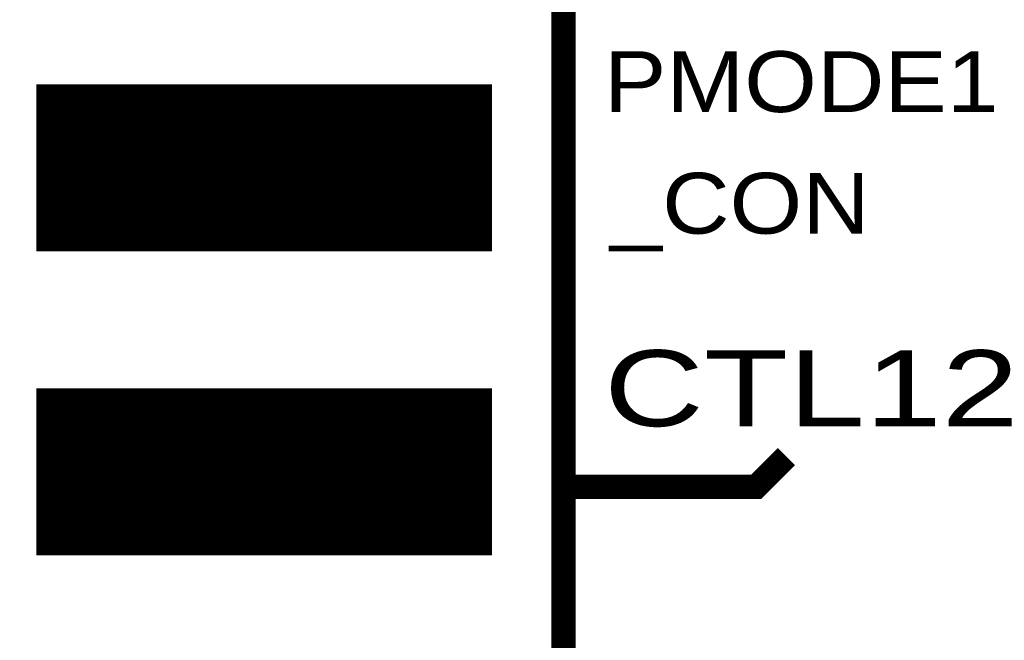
# Model space of a CAD drawing. Extents: x -0.1 to 58.6, y -0.1 to 66.1.
# Tile 8 of 29: x 21 to 29.2, y 26.7 to 31.9. Entities that reach past the tile are written whole.
import ezdxf

# ---------------------------------------------------------------- set-up
doc = ezdxf.new("R2010")
doc.units = 0
for name, color, linetype in [('PG_SILKSCREEN_TOP', 5, 'CONTINUOUS'), ('PIN_SOLDERMASK_TOP', 9, 'CONTINUOUS'), ('PIN_TOP', 8, 'CONTINUOUS')]:
    doc.layers.add(name, color=color, linetype=linetype)

msp = doc.modelspace()

# ---------------------------------------------------------------- linework, layer by layer
at = {"layer": 'PG_SILKSCREEN_TOP', "const_width": 0.2032}
msp.add_lwpolyline([(15.496217, 11.588999), (25.503817, 11.588999), (25.503817, 54.768999), (15.496217, 54.768999)], close=True, dxfattribs=at)
msp.add_lwpolyline([(25.590017, 27.971999), (27.114017, 27.971999), (27.368017, 28.225999)], dxfattribs=at)
at = {"layer": 'PIN_SOLDERMASK_TOP', "const_width": 0.01}
for points in [[(21.101919, 29.9455), (21.101919, 31.332498), (24.901916, 31.332498), (24.901916, 29.9455)], [(21.101919, 27.4055), (21.101919, 28.792498), (24.901916, 28.792498), (24.901916, 27.4055)]]:
    msp.add_lwpolyline(points, close=True, dxfattribs=at)
for points in [[(21.101919, 31.329937), (24.901916, 31.329937)], [(21.101919, 31.319937), (24.901916, 31.319937)], [(21.101919, 31.309937), (24.901916, 31.309937)], [(21.101919, 31.299937), (24.901916, 31.299937)], [(21.101919, 31.289937), (24.901916, 31.289937)], [(21.101919, 31.279937), (24.901916, 31.279937)], [(21.101919, 31.269937), (24.901916, 31.269937)], [(21.101919, 31.259937), (24.901916, 31.259937)], [(21.101919, 31.249937), (24.901916, 31.249937)], [(21.101919, 31.239938), (24.901916, 31.239938)], [(21.101919, 31.229938), (24.901916, 31.229938)], [(21.101919, 31.219938), (24.901916, 31.219938)], [(21.101919, 31.209938), (24.901916, 31.209938)], [(21.101919, 31.199938), (24.901916, 31.199938)], [(21.101919, 31.189938), (24.901916, 31.189938)], [(21.101919, 31.179938), (24.901916, 31.179938)], [(21.101919, 31.169938), (24.901916, 31.169938)], [(21.101919, 31.159938), (24.901916, 31.159938)], [(21.101919, 31.149938), (24.901916, 31.149938)], [(21.101919, 31.139938), (24.901916, 31.139938)], [(21.101919, 31.129938), (24.901916, 31.129938)], [(21.101919, 31.119938), (24.901916, 31.119938)], [(21.101919, 31.109938), (24.901916, 31.109938)], [(21.101919, 31.099938), (24.901916, 31.099938)], [(21.101919, 31.089938), (24.901916, 31.089938)], [(21.101919, 31.079938), (24.901916, 31.079938)], [(21.101919, 31.069938), (24.901916, 31.069938)], [(21.101919, 31.059938), (24.901916, 31.059938)], [(21.101919, 31.049938), (24.901916, 31.049938)], [(21.101919, 31.039938), (24.901916, 31.039938)], [(21.101919, 31.029938), (24.901916, 31.029938)], [(21.101919, 31.019938), (24.901916, 31.019938)], [(21.101919, 31.009938), (24.901916, 31.009938)], [(21.101919, 30.999938), (24.901916, 30.999938)], [(21.101919, 30.989938), (24.901916, 30.989938)], [(21.101919, 30.979938), (24.901916, 30.979938)], [(21.101919, 30.969938), (24.901916, 30.969938)], [(21.101919, 30.959938), (24.901916, 30.959938)], [(21.101919, 30.949938), (24.901916, 30.949938)], [(21.101919, 30.939938), (24.901916, 30.939938)], [(21.101919, 30.929938), (24.901916, 30.929938)], [(21.101919, 30.919938), (24.901916, 30.919938)], [(21.101919, 30.909938), (24.901916, 30.909938)], [(21.101919, 30.899938), (24.901916, 30.899938)], [(21.101919, 30.889938), (24.901916, 30.889938)], [(21.101919, 30.879938), (24.901916, 30.879938)], [(21.101919, 30.869938), (24.901916, 30.869938)], [(21.101919, 30.859938), (24.901916, 30.859938)], [(21.101919, 30.849938), (24.901916, 30.849938)], [(21.101919, 30.839938), (24.901916, 30.839938)], [(21.101919, 30.829938), (24.901916, 30.829938)], [(21.101919, 30.819938), (24.901916, 30.819938)], [(21.101919, 30.809938), (24.901916, 30.809938)], [(21.101919, 30.799938), (24.901916, 30.799938)], [(21.101919, 30.789938), (24.901916, 30.789938)], [(21.101919, 30.779938), (24.901916, 30.779938)], [(21.101919, 30.769938), (24.901916, 30.769938)], [(21.101919, 30.759938), (24.901916, 30.759938)], [(21.101919, 30.749938), (24.901916, 30.749938)], [(21.101919, 30.739939), (24.901916, 30.739939)], [(21.101919, 30.729939), (24.901916, 30.729939)], [(21.101919, 30.719939), (24.901916, 30.719939)], [(21.101919, 30.709939), (24.901916, 30.709939)], [(21.101919, 30.699939), (24.901916, 30.699939)], [(21.101919, 30.689939), (24.901916, 30.689939)], [(21.101919, 30.679939), (24.901916, 30.679939)], [(21.101919, 30.669939), (24.901916, 30.669939)], [(21.101919, 30.659939), (24.901916, 30.659939)], [(21.101919, 30.649939), (24.901916, 30.649939)], [(21.101919, 30.639939), (24.901916, 30.639939)], [(21.101919, 30.629939), (24.901916, 30.629939)], [(21.101919, 30.619939), (24.901916, 30.619939)], [(21.101919, 30.609939), (24.901916, 30.609939)], [(21.101919, 30.599939), (24.901916, 30.599939)], [(21.101919, 30.589939), (24.901916, 30.589939)], [(21.101919, 30.579939), (24.901916, 30.579939)], [(21.101919, 30.569939), (24.901916, 30.569939)], [(21.101919, 30.559939), (24.901916, 30.559939)], [(21.101919, 30.549939), (24.901916, 30.549939)], [(21.101919, 30.539939), (24.901916, 30.539939)], [(21.101919, 30.529939), (24.901916, 30.529939)], [(21.101919, 30.519939), (24.901916, 30.519939)], [(21.101919, 30.509939), (24.901916, 30.509939)], [(21.101919, 30.499939), (24.901916, 30.499939)], [(21.101919, 30.489939), (24.901916, 30.489939)], [(21.101919, 30.479939), (24.901916, 30.479939)], [(21.101919, 30.469939), (24.901916, 30.469939)], [(21.101919, 30.459939), (24.901916, 30.459939)], [(21.101919, 30.449939), (24.901916, 30.449939)], [(21.101919, 30.439939), (24.901916, 30.439939)], [(21.101919, 30.429939), (24.901916, 30.429939)], [(21.101919, 30.419939), (24.901916, 30.419939)], [(21.101919, 30.409939), (24.901916, 30.409939)], [(21.101919, 30.399939), (24.901916, 30.399939)], [(21.101919, 30.389939), (24.901916, 30.389939)], [(21.101919, 30.379939), (24.901916, 30.379939)], [(21.101919, 30.369939), (24.901916, 30.369939)], [(21.101919, 30.359939), (24.901916, 30.359939)], [(21.101919, 30.349939), (24.901916, 30.349939)], [(21.101919, 30.339939), (24.901916, 30.339939)], [(21.101919, 30.329939), (24.901916, 30.329939)], [(21.101919, 30.319939), (24.901916, 30.319939)], [(21.101919, 30.309939), (24.901916, 30.309939)], [(21.101919, 30.299939), (24.901916, 30.299939)], [(21.101919, 30.289939), (24.901916, 30.289939)], [(21.101919, 30.279939), (24.901916, 30.279939)], [(21.101919, 30.269939), (24.901916, 30.269939)], [(21.101919, 30.259939), (24.901916, 30.259939)], [(21.101919, 30.24994), (24.901916, 30.24994)], [(21.101919, 30.23994), (24.901916, 30.23994)], [(21.101919, 30.22994), (24.901916, 30.22994)], [(21.101919, 30.21994), (24.901916, 30.21994)], [(21.101919, 30.20994), (24.901916, 30.20994)], [(21.101919, 30.19994), (24.901916, 30.19994)], [(21.101919, 30.18994), (24.901916, 30.18994)], [(21.101919, 30.17994), (24.901916, 30.17994)], [(21.101919, 30.16994), (24.901916, 30.16994)], [(21.101919, 30.15994), (24.901916, 30.15994)], [(21.101919, 30.14994), (24.901916, 30.14994)], [(21.101919, 30.13994), (24.901916, 30.13994)], [(21.101919, 30.12994), (24.901916, 30.12994)], [(21.101919, 30.11994), (24.901916, 30.11994)], [(21.101919, 30.10994), (24.901916, 30.10994)], [(21.101919, 30.09994), (24.901916, 30.09994)], [(21.101919, 30.08994), (24.901916, 30.08994)], [(21.101919, 30.07994), (24.901916, 30.07994)], [(21.101919, 30.06994), (24.901916, 30.06994)], [(21.101919, 30.05994), (24.901916, 30.05994)], [(21.101919, 30.04994), (24.901916, 30.04994)], [(21.101919, 30.03994), (24.901916, 30.03994)], [(21.101919, 30.02994), (24.901916, 30.02994)], [(21.101919, 30.01994), (24.901916, 30.01994)], [(21.101919, 30.00994), (24.901916, 30.00994)], [(21.101919, 29.99994), (24.901916, 29.99994)], [(21.101919, 29.98994), (24.901916, 29.98994)], [(21.101919, 29.97994), (24.901916, 29.97994)], [(21.101919, 29.96994), (24.901916, 29.96994)], [(21.101919, 29.95994), (24.901916, 29.95994)], [(21.101919, 29.94994), (24.901916, 29.94994)], [(21.101919, 28.789942), (24.901916, 28.789942)], [(21.101919, 28.779942), (24.901916, 28.779942)], [(21.101919, 28.769942), (24.901916, 28.769942)], [(21.101919, 28.759942), (24.901916, 28.759942)], [(21.101919, 28.749943), (24.901916, 28.749943)], [(21.101919, 28.739943), (24.901916, 28.739943)], [(21.101919, 28.729943), (24.901916, 28.729943)], [(21.101919, 28.719943), (24.901916, 28.719943)], [(21.101919, 28.709943), (24.901916, 28.709943)], [(21.101919, 28.699943), (24.901916, 28.699943)], [(21.101919, 28.689943), (24.901916, 28.689943)], [(21.101919, 28.679943), (24.901916, 28.679943)], [(21.101919, 28.669943), (24.901916, 28.669943)], [(21.101919, 28.659943), (24.901916, 28.659943)], [(21.101919, 28.649943), (24.901916, 28.649943)], [(21.101919, 28.639943), (24.901916, 28.639943)], [(21.101919, 28.629943), (24.901916, 28.629943)], [(21.101919, 28.619943), (24.901916, 28.619943)], [(21.101919, 28.609943), (24.901916, 28.609943)], [(21.101919, 28.599943), (24.901916, 28.599943)], [(21.101919, 28.589943), (24.901916, 28.589943)], [(21.101919, 28.579943), (24.901916, 28.579943)], [(21.101919, 28.569943), (24.901916, 28.569943)], [(21.101919, 28.559943), (24.901916, 28.559943)], [(21.101919, 28.549943), (24.901916, 28.549943)], [(21.101919, 28.539943), (24.901916, 28.539943)], [(21.101919, 28.529943), (24.901916, 28.529943)], [(21.101919, 28.519943), (24.901916, 28.519943)], [(21.101919, 28.509943), (24.901916, 28.509943)], [(21.101919, 28.499943), (24.901916, 28.499943)], [(21.101919, 28.489943), (24.901916, 28.489943)], [(21.101919, 28.479943), (24.901916, 28.479943)], [(21.101919, 28.469943), (24.901916, 28.469943)], [(21.101919, 28.459943), (24.901916, 28.459943)], [(21.101919, 28.449943), (24.901916, 28.449943)], [(21.101919, 28.439943), (24.901916, 28.439943)], [(21.101919, 28.429943), (24.901916, 28.429943)], [(21.101919, 28.419943), (24.901916, 28.419943)], [(21.101919, 28.409943), (24.901916, 28.409943)], [(21.101919, 28.399943), (24.901916, 28.399943)], [(21.101919, 28.389943), (24.901916, 28.389943)], [(21.101919, 28.379943), (24.901916, 28.379943)], [(21.101919, 28.369943), (24.901916, 28.369943)], [(21.101919, 28.359943), (24.901916, 28.359943)], [(21.101919, 28.349943), (24.901916, 28.349943)], [(21.101919, 28.339943), (24.901916, 28.339943)], [(21.101919, 28.329943), (24.901916, 28.329943)], [(21.101919, 28.319943), (24.901916, 28.319943)], [(21.101919, 28.309943), (24.901916, 28.309943)], [(21.101919, 28.299943), (24.901916, 28.299943)], [(21.101919, 28.289943), (24.901916, 28.289943)], [(21.101919, 28.279943), (24.901916, 28.279943)], [(21.101919, 28.269943), (24.901916, 28.269943)], [(21.101919, 28.259943), (24.901916, 28.259943)], [(21.101919, 28.249944), (24.901916, 28.249944)], [(21.101919, 28.239944), (24.901916, 28.239944)], [(21.101919, 28.229944), (24.901916, 28.229944)], [(21.101919, 28.219944), (24.901916, 28.219944)], [(21.101919, 28.209944), (24.901916, 28.209944)], [(21.101919, 28.199944), (24.901916, 28.199944)], [(21.101919, 28.189944), (24.901916, 28.189944)], [(21.101919, 28.179944), (24.901916, 28.179944)], [(21.101919, 28.169944), (24.901916, 28.169944)], [(21.101919, 28.159944), (24.901916, 28.159944)], [(21.101919, 28.149944), (24.901916, 28.149944)], [(21.101919, 28.139944), (24.901916, 28.139944)], [(21.101919, 28.129944), (24.901916, 28.129944)], [(21.101919, 28.119944), (24.901916, 28.119944)], [(21.101919, 28.109944), (24.901916, 28.109944)], [(21.101919, 28.099944), (24.901916, 28.099944)], [(21.101919, 28.089944), (24.901916, 28.089944)], [(21.101919, 28.079944), (24.901916, 28.079944)], [(21.101919, 28.069944), (24.901916, 28.069944)], [(21.101919, 28.059944), (24.901916, 28.059944)], [(21.101919, 28.049944), (24.901916, 28.049944)], [(21.101919, 28.039944), (24.901916, 28.039944)], [(21.101919, 28.029944), (24.901916, 28.029944)], [(21.101919, 28.019944), (24.901916, 28.019944)], [(21.101919, 28.009944), (24.901916, 28.009944)], [(21.101919, 27.999944), (24.901916, 27.999944)], [(21.101919, 27.989944), (24.901916, 27.989944)], [(21.101919, 27.979944), (24.901916, 27.979944)], [(21.101919, 27.969944), (24.901916, 27.969944)], [(21.101919, 27.959944), (24.901916, 27.959944)], [(21.101919, 27.949944), (24.901916, 27.949944)], [(21.101919, 27.939944), (24.901916, 27.939944)], [(21.101919, 27.929944), (24.901916, 27.929944)], [(21.101919, 27.919944), (24.901916, 27.919944)], [(21.101919, 27.909944), (24.901916, 27.909944)], [(21.101919, 27.899944), (24.901916, 27.899944)], [(21.101919, 27.889944), (24.901916, 27.889944)], [(21.101919, 27.879944), (24.901916, 27.879944)], [(21.101919, 27.869944), (24.901916, 27.869944)], [(21.101919, 27.859944), (24.901916, 27.859944)], [(21.101919, 27.849944), (24.901916, 27.849944)], [(21.101919, 27.839944), (24.901916, 27.839944)], [(21.101919, 27.829944), (24.901916, 27.829944)], [(21.101919, 27.819944), (24.901916, 27.819944)], [(21.101919, 27.809944), (24.901916, 27.809944)], [(21.101919, 27.799944), (24.901916, 27.799944)], [(21.101919, 27.789944), (24.901916, 27.789944)], [(21.101919, 27.779944), (24.901916, 27.779944)], [(21.101919, 27.769944), (24.901916, 27.769944)], [(21.101919, 27.759944), (24.901916, 27.759944)], [(21.101919, 27.749944), (24.901916, 27.749944)], [(21.101919, 27.739945), (24.901916, 27.739945)], [(21.101919, 27.729945), (24.901916, 27.729945)], [(21.101919, 27.719945), (24.901916, 27.719945)], [(21.101919, 27.709945), (24.901916, 27.709945)], [(21.101919, 27.699945), (24.901916, 27.699945)], [(21.101919, 27.689945), (24.901916, 27.689945)], [(21.101919, 27.679945), (24.901916, 27.679945)], [(21.101919, 27.669945), (24.901916, 27.669945)], [(21.101919, 27.659945), (24.901916, 27.659945)], [(21.101919, 27.649945), (24.901916, 27.649945)], [(21.101919, 27.639945), (24.901916, 27.639945)], [(21.101919, 27.629945), (24.901916, 27.629945)], [(21.101919, 27.619945), (24.901916, 27.619945)], [(21.101919, 27.609945), (24.901916, 27.609945)], [(21.101919, 27.599945), (24.901916, 27.599945)], [(21.101919, 27.589945), (24.901916, 27.589945)], [(21.101919, 27.579945), (24.901916, 27.579945)], [(21.101919, 27.569945), (24.901916, 27.569945)], [(21.101919, 27.559945), (24.901916, 27.559945)], [(21.101919, 27.549945), (24.901916, 27.549945)], [(21.101919, 27.539945), (24.901916, 27.539945)], [(21.101919, 27.529945), (24.901916, 27.529945)], [(21.101919, 27.519945), (24.901916, 27.519945)], [(21.101919, 27.509945), (24.901916, 27.509945)], [(21.101919, 27.499945), (24.901916, 27.499945)], [(21.101919, 27.489945), (24.901916, 27.489945)], [(21.101919, 27.479945), (24.901916, 27.479945)], [(21.101919, 27.469945), (24.901916, 27.469945)], [(21.101919, 27.459945), (24.901916, 27.459945)], [(21.101919, 27.449945), (24.901916, 27.449945)], [(21.101919, 27.439945), (24.901916, 27.439945)], [(21.101919, 27.429945), (24.901916, 27.429945)], [(21.101919, 27.419945), (24.901916, 27.419945)], [(21.101919, 27.409945), (24.901916, 27.409945)]]:
    msp.add_lwpolyline(points, dxfattribs=at)
at = {"layer": 'PIN_TOP', "const_width": 0.01}
for points in [[(21.165419, 30.009), (21.165419, 31.268998), (24.838416, 31.268998), (24.838416, 30.009)], [(21.165419, 27.469), (21.165419, 28.728998), (24.838416, 28.728998), (24.838416, 27.469)]]:
    msp.add_lwpolyline(points, close=True, dxfattribs=at)
for points in [[(21.165419, 31.259937), (24.838416, 31.259937)], [(21.165419, 31.249937), (24.838416, 31.249937)], [(21.165419, 31.239938), (24.838416, 31.239938)], [(21.165419, 31.229938), (24.838416, 31.229938)], [(21.165419, 31.219938), (24.838416, 31.219938)], [(21.165419, 31.209938), (24.838416, 31.209938)], [(21.165419, 31.199938), (24.838416, 31.199938)], [(21.165419, 31.189938), (24.838416, 31.189938)], [(21.165419, 31.179938), (24.838416, 31.179938)], [(21.165419, 31.169938), (24.838416, 31.169938)], [(21.165419, 31.159938), (24.838416, 31.159938)], [(21.165419, 31.149938), (24.838416, 31.149938)], [(21.165419, 31.139938), (24.838416, 31.139938)], [(21.165419, 31.129938), (24.838416, 31.129938)], [(21.165419, 31.119938), (24.838416, 31.119938)], [(21.165419, 31.109938), (24.838416, 31.109938)], [(21.165419, 31.099938), (24.838416, 31.099938)], [(21.165419, 31.089938), (24.838416, 31.089938)], [(21.165419, 31.079938), (24.838416, 31.079938)], [(21.165419, 31.069938), (24.838416, 31.069938)], [(21.165419, 31.059938), (24.838416, 31.059938)], [(21.165419, 31.049938), (24.838416, 31.049938)], [(21.165419, 31.039938), (24.838416, 31.039938)], [(21.165419, 31.029938), (24.838416, 31.029938)], [(21.165419, 31.019938), (24.838416, 31.019938)], [(21.165419, 31.009938), (24.838416, 31.009938)], [(21.165419, 30.999938), (24.838416, 30.999938)], [(21.165419, 30.989938), (24.838416, 30.989938)], [(21.165419, 30.979938), (24.838416, 30.979938)], [(21.165419, 30.969938), (24.838416, 30.969938)], [(21.165419, 30.959938), (24.838416, 30.959938)], [(21.165419, 30.949938), (24.838416, 30.949938)], [(21.165419, 30.939938), (24.838416, 30.939938)], [(21.165419, 30.929938), (24.838416, 30.929938)], [(21.165419, 30.919938), (24.838416, 30.919938)], [(21.165419, 30.909938), (24.838416, 30.909938)], [(21.165419, 30.899938), (24.838416, 30.899938)], [(21.165419, 30.889938), (24.838416, 30.889938)], [(21.165419, 30.879938), (24.838416, 30.879938)], [(21.165419, 30.869938), (24.838416, 30.869938)], [(21.165419, 30.859938), (24.838416, 30.859938)], [(21.165419, 30.849938), (24.838416, 30.849938)], [(21.165419, 30.839938), (24.838416, 30.839938)], [(21.165419, 30.829938), (24.838416, 30.829938)], [(21.165419, 30.819938), (24.838416, 30.819938)], [(21.165419, 30.809938), (24.838416, 30.809938)], [(21.165419, 30.799938), (24.838416, 30.799938)], [(21.165419, 30.789938), (24.838416, 30.789938)], [(21.165419, 30.779938), (24.838416, 30.779938)], [(21.165419, 30.769938), (24.838416, 30.769938)], [(21.165419, 30.759938), (24.838416, 30.759938)], [(21.165419, 30.749938), (24.838416, 30.749938)], [(21.165419, 30.739939), (24.838416, 30.739939)], [(21.165419, 30.729939), (24.838416, 30.729939)], [(21.165419, 30.719939), (24.838416, 30.719939)], [(21.165419, 30.709939), (24.838416, 30.709939)], [(21.165419, 30.699939), (24.838416, 30.699939)], [(21.165419, 30.689939), (24.838416, 30.689939)], [(21.165419, 30.679939), (24.838416, 30.679939)], [(21.165419, 30.669939), (24.838416, 30.669939)], [(21.165419, 30.659939), (24.838416, 30.659939)], [(21.165419, 30.649939), (24.838416, 30.649939)], [(21.165419, 30.639939), (24.838416, 30.639939)], [(21.165419, 30.629939), (24.838416, 30.629939)], [(21.165419, 30.619939), (24.838416, 30.619939)], [(21.165419, 30.609939), (24.838416, 30.609939)], [(21.165419, 30.599939), (24.838416, 30.599939)], [(21.165419, 30.589939), (24.838416, 30.589939)], [(21.165419, 30.579939), (24.838416, 30.579939)], [(21.165419, 30.569939), (24.838416, 30.569939)], [(21.165419, 30.559939), (24.838416, 30.559939)], [(21.165419, 30.549939), (24.838416, 30.549939)], [(21.165419, 30.539939), (24.838416, 30.539939)], [(21.165419, 30.529939), (24.838416, 30.529939)], [(21.165419, 30.519939), (24.838416, 30.519939)], [(21.165419, 30.509939), (24.838416, 30.509939)], [(21.165419, 30.499939), (24.838416, 30.499939)], [(21.165419, 30.489939), (24.838416, 30.489939)], [(21.165419, 30.479939), (24.838416, 30.479939)], [(21.165419, 30.469939), (24.838416, 30.469939)], [(21.165419, 30.459939), (24.838416, 30.459939)], [(21.165419, 30.449939), (24.838416, 30.449939)], [(21.165419, 30.439939), (24.838416, 30.439939)], [(21.165419, 30.429939), (24.838416, 30.429939)], [(21.165419, 30.419939), (24.838416, 30.419939)], [(21.165419, 30.409939), (24.838416, 30.409939)], [(21.165419, 30.399939), (24.838416, 30.399939)], [(21.165419, 30.389939), (24.838416, 30.389939)], [(21.165419, 30.379939), (24.838416, 30.379939)], [(21.165419, 30.369939), (24.838416, 30.369939)], [(21.165419, 30.359939), (24.838416, 30.359939)], [(21.165419, 30.349939), (24.838416, 30.349939)], [(21.165419, 30.339939), (24.838416, 30.339939)], [(21.165419, 30.329939), (24.838416, 30.329939)], [(21.165419, 30.319939), (24.838416, 30.319939)], [(21.165419, 30.309939), (24.838416, 30.309939)], [(21.165419, 30.299939), (24.838416, 30.299939)], [(21.165419, 30.289939), (24.838416, 30.289939)], [(21.165419, 30.279939), (24.838416, 30.279939)], [(21.165419, 30.269939), (24.838416, 30.269939)], [(21.165419, 30.259939), (24.838416, 30.259939)], [(21.165419, 30.24994), (24.838416, 30.24994)], [(21.165419, 30.23994), (24.838416, 30.23994)], [(21.165419, 30.22994), (24.838416, 30.22994)], [(21.165419, 30.21994), (24.838416, 30.21994)], [(21.165419, 30.20994), (24.838416, 30.20994)], [(21.165419, 30.19994), (24.838416, 30.19994)], [(21.165419, 30.18994), (24.838416, 30.18994)], [(21.165419, 30.17994), (24.838416, 30.17994)], [(21.165419, 30.16994), (24.838416, 30.16994)], [(21.165419, 30.15994), (24.838416, 30.15994)], [(21.165419, 30.14994), (24.838416, 30.14994)], [(21.165419, 30.13994), (24.838416, 30.13994)], [(21.165419, 30.12994), (24.838416, 30.12994)], [(21.165419, 30.11994), (24.838416, 30.11994)], [(21.165419, 30.10994), (24.838416, 30.10994)], [(21.165419, 30.09994), (24.838416, 30.09994)], [(21.165419, 30.08994), (24.838416, 30.08994)], [(21.165419, 30.07994), (24.838416, 30.07994)], [(21.165419, 30.06994), (24.838416, 30.06994)], [(21.165419, 30.05994), (24.838416, 30.05994)], [(21.165419, 30.04994), (24.838416, 30.04994)], [(21.165419, 30.03994), (24.838416, 30.03994)], [(21.165419, 30.02994), (24.838416, 30.02994)], [(21.165419, 30.01994), (24.838416, 30.01994)], [(21.165419, 30.00994), (24.838416, 30.00994)], [(21.165419, 28.719943), (24.838416, 28.719943)], [(21.165419, 28.709943), (24.838416, 28.709943)], [(21.165419, 28.699943), (24.838416, 28.699943)], [(21.165419, 28.689943), (24.838416, 28.689943)], [(21.165419, 28.679943), (24.838416, 28.679943)], [(21.165419, 28.669943), (24.838416, 28.669943)], [(21.165419, 28.659943), (24.838416, 28.659943)], [(21.165419, 28.649943), (24.838416, 28.649943)], [(21.165419, 28.639943), (24.838416, 28.639943)], [(21.165419, 28.629943), (24.838416, 28.629943)], [(21.165419, 28.619943), (24.838416, 28.619943)], [(21.165419, 28.609943), (24.838416, 28.609943)], [(21.165419, 28.599943), (24.838416, 28.599943)], [(21.165419, 28.589943), (24.838416, 28.589943)], [(21.165419, 28.579943), (24.838416, 28.579943)], [(21.165419, 28.569943), (24.838416, 28.569943)], [(21.165419, 28.559943), (24.838416, 28.559943)], [(21.165419, 28.549943), (24.838416, 28.549943)], [(21.165419, 28.539943), (24.838416, 28.539943)], [(21.165419, 28.529943), (24.838416, 28.529943)], [(21.165419, 28.519943), (24.838416, 28.519943)], [(21.165419, 28.509943), (24.838416, 28.509943)], [(21.165419, 28.499943), (24.838416, 28.499943)], [(21.165419, 28.489943), (24.838416, 28.489943)], [(21.165419, 28.479943), (24.838416, 28.479943)], [(21.165419, 28.469943), (24.838416, 28.469943)], [(21.165419, 28.459943), (24.838416, 28.459943)], [(21.165419, 28.449943), (24.838416, 28.449943)], [(21.165419, 28.439943), (24.838416, 28.439943)], [(21.165419, 28.429943), (24.838416, 28.429943)], [(21.165419, 28.419943), (24.838416, 28.419943)], [(21.165419, 28.409943), (24.838416, 28.409943)], [(21.165419, 28.399943), (24.838416, 28.399943)], [(21.165419, 28.389943), (24.838416, 28.389943)], [(21.165419, 28.379943), (24.838416, 28.379943)], [(21.165419, 28.369943), (24.838416, 28.369943)], [(21.165419, 28.359943), (24.838416, 28.359943)], [(21.165419, 28.349943), (24.838416, 28.349943)], [(21.165419, 28.339943), (24.838416, 28.339943)], [(21.165419, 28.329943), (24.838416, 28.329943)], [(21.165419, 28.319943), (24.838416, 28.319943)], [(21.165419, 28.309943), (24.838416, 28.309943)], [(21.165419, 28.299943), (24.838416, 28.299943)], [(21.165419, 28.289943), (24.838416, 28.289943)], [(21.165419, 28.279943), (24.838416, 28.279943)], [(21.165419, 28.269943), (24.838416, 28.269943)], [(21.165419, 28.259943), (24.838416, 28.259943)], [(21.165419, 28.249944), (24.838416, 28.249944)], [(21.165419, 28.239944), (24.838416, 28.239944)], [(21.165419, 28.229944), (24.838416, 28.229944)], [(21.165419, 28.219944), (24.838416, 28.219944)], [(21.165419, 28.209944), (24.838416, 28.209944)], [(21.165419, 28.199944), (24.838416, 28.199944)], [(21.165419, 28.189944), (24.838416, 28.189944)], [(21.165419, 28.179944), (24.838416, 28.179944)], [(21.165419, 28.169944), (24.838416, 28.169944)], [(21.165419, 28.159944), (24.838416, 28.159944)], [(21.165419, 28.149944), (24.838416, 28.149944)], [(21.165419, 28.139944), (24.838416, 28.139944)], [(21.165419, 28.129944), (24.838416, 28.129944)], [(21.165419, 28.119944), (24.838416, 28.119944)], [(21.165419, 28.109944), (24.838416, 28.109944)], [(21.165419, 28.099944), (24.838416, 28.099944)], [(21.165419, 28.089944), (24.838416, 28.089944)], [(21.165419, 28.079944), (24.838416, 28.079944)], [(21.165419, 28.069944), (24.838416, 28.069944)], [(21.165419, 28.059944), (24.838416, 28.059944)], [(21.165419, 28.049944), (24.838416, 28.049944)], [(21.165419, 28.039944), (24.838416, 28.039944)], [(21.165419, 28.029944), (24.838416, 28.029944)], [(21.165419, 28.019944), (24.838416, 28.019944)], [(21.165419, 28.009944), (24.838416, 28.009944)], [(21.165419, 27.999944), (24.838416, 27.999944)], [(21.165419, 27.989944), (24.838416, 27.989944)], [(21.165419, 27.979944), (24.838416, 27.979944)], [(21.165419, 27.969944), (24.838416, 27.969944)], [(21.165419, 27.959944), (24.838416, 27.959944)], [(21.165419, 27.949944), (24.838416, 27.949944)], [(21.165419, 27.939944), (24.838416, 27.939944)], [(21.165419, 27.929944), (24.838416, 27.929944)], [(21.165419, 27.919944), (24.838416, 27.919944)], [(21.165419, 27.909944), (24.838416, 27.909944)], [(21.165419, 27.899944), (24.838416, 27.899944)], [(21.165419, 27.889944), (24.838416, 27.889944)], [(21.165419, 27.879944), (24.838416, 27.879944)], [(21.165419, 27.869944), (24.838416, 27.869944)], [(21.165419, 27.859944), (24.838416, 27.859944)], [(21.165419, 27.849944), (24.838416, 27.849944)], [(21.165419, 27.839944), (24.838416, 27.839944)], [(21.165419, 27.829944), (24.838416, 27.829944)], [(21.165419, 27.819944), (24.838416, 27.819944)], [(21.165419, 27.809944), (24.838416, 27.809944)], [(21.165419, 27.799944), (24.838416, 27.799944)], [(21.165419, 27.789944), (24.838416, 27.789944)], [(21.165419, 27.779944), (24.838416, 27.779944)], [(21.165419, 27.769944), (24.838416, 27.769944)], [(21.165419, 27.759944), (24.838416, 27.759944)], [(21.165419, 27.749944), (24.838416, 27.749944)], [(21.165419, 27.739945), (24.838416, 27.739945)], [(21.165419, 27.729945), (24.838416, 27.729945)], [(21.165419, 27.719945), (24.838416, 27.719945)], [(21.165419, 27.709945), (24.838416, 27.709945)], [(21.165419, 27.699945), (24.838416, 27.699945)], [(21.165419, 27.689945), (24.838416, 27.689945)], [(21.165419, 27.679945), (24.838416, 27.679945)], [(21.165419, 27.669945), (24.838416, 27.669945)], [(21.165419, 27.659945), (24.838416, 27.659945)], [(21.165419, 27.649945), (24.838416, 27.649945)], [(21.165419, 27.639945), (24.838416, 27.639945)], [(21.165419, 27.629945), (24.838416, 27.629945)], [(21.165419, 27.619945), (24.838416, 27.619945)], [(21.165419, 27.609945), (24.838416, 27.609945)], [(21.165419, 27.599945), (24.838416, 27.599945)], [(21.165419, 27.589945), (24.838416, 27.589945)], [(21.165419, 27.579945), (24.838416, 27.579945)], [(21.165419, 27.569945), (24.838416, 27.569945)], [(21.165419, 27.559945), (24.838416, 27.559945)], [(21.165419, 27.549945), (24.838416, 27.549945)], [(21.165419, 27.539945), (24.838416, 27.539945)], [(21.165419, 27.529945), (24.838416, 27.529945)], [(21.165419, 27.519945), (24.838416, 27.519945)], [(21.165419, 27.509945), (24.838416, 27.509945)], [(21.165419, 27.499945), (24.838416, 27.499945)], [(21.165419, 27.489945), (24.838416, 27.489945)], [(21.165419, 27.479945), (24.838416, 27.479945)], [(21.165419, 27.469945), (24.838416, 27.469945)]]:
    msp.add_lwpolyline(points, dxfattribs=at)

# ---------------------------------------------------------------- texts
at = {"layer": 'PG_SILKSCREEN_TOP'}
for s, height, width, p in [('PMODE1', 0.508, 1.15, (25.844017, 31.104665)), ('_CON', 0.508, 1.15, (25.894817, 30.088665)), ('CTL12', 0.635, 1.36, (25.844017, 28.479999))]:
    msp.add_text(s, height=height, dxfattribs=dict(at, width=width)).set_placement(p)

doc.saveas('drawing.dxf')
